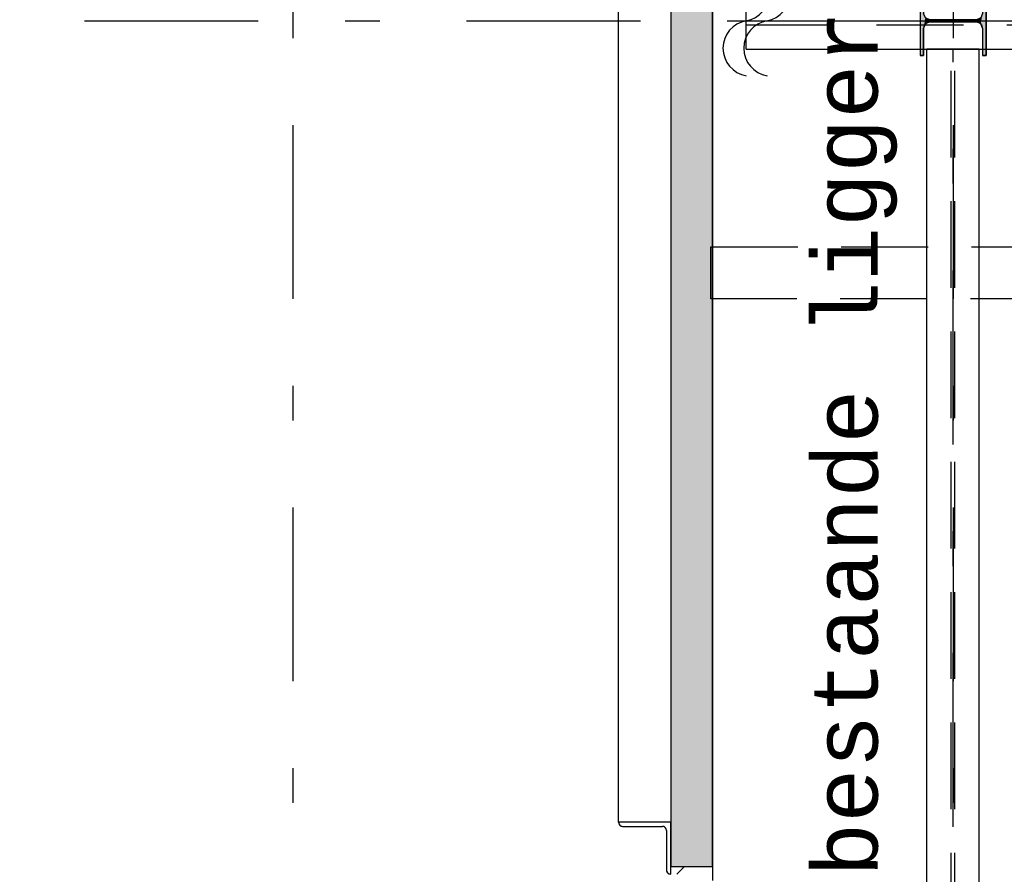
# Model space of a CAD drawing. Extents: x 2 to 87, y -108 to 11.
# Tile 168 of 210: x 30.44 to 33.28, y -31.46 to -29. Entities that reach past the tile are written whole.
import ezdxf

# ---------------------------------------------------------------- set-up
doc = ezdxf.new("R2010")
doc.units = 0
doc.header["$MEASUREMENT"] = 0
doc.linetypes.add('DASHDOT', pattern=[1, 0.5, -0.25, 0, -0.25])
doc.linetypes.add('HIDDEN', pattern=[0.375, 0.25, -0.125])
for name, color, linetype in [('10', 7, 'CONTINUOUS'), ('12', 7, 'CONTINUOUS'), ('13', 7, 'CONTINUOUS'), ('18', 7, 'CONTINUOUS'), ('20', 7, 'CONTINUOUS'), ('21', 7, 'CONTINUOUS'), ('3', 7, 'CONTINUOUS'), ('31', 7, 'CONTINUOUS'), ('5', 7, 'CONTINUOUS'), ('8', 7, 'CONTINUOUS')]:
    doc.layers.add(name, color=color, linetype=linetype)
doc.styles.add('MONOTXT', font='MONOTXT', dxfattribs={"height": 0.2})

# ---------------------------------------------------------------- blocks, each defined once
blk = doc.blocks.new('*N63')
at = {"layer": '3', "color": 62, "linetype": 'Continuous'}
for p, q in [((-0.085, 0.1), (-0.095, 0.1)), ((-0.095, 0.1), (-0.095, -0.1)), ((-0.085, 0.1), (-0.085, 0.0212)), ((0.095, 0.1), (0.085, 0.1)), ((0.085, 0.1), (0.085, 0.0212)), ((0.095, 0.1), (0.095, -0.1)), ((-0.0797, 0.0085), (-0.085, 0.0212)), ((-0.067, 0.0032), (-0.0797, 0.0085)), ((0.067, 0.0032), (-0.067, 0.0032)), ((0.0797, 0.0085), (0.067, 0.0032)), ((0.085, 0.0212), (0.0797, 0.0085)), ((-0.0797, -0.0085), (-0.085, -0.0213)), ((-0.085, -0.0213), (-0.085, -0.1)), ((-0.067, -0.0033), (-0.0797, -0.0085)), ((0.067, -0.0033), (-0.067, -0.0033)), ((0.0797, -0.0085), (0.067, -0.0033)), ((0.085, -0.0213), (0.0797, -0.0085)), ((0.085, -0.0213), (0.085, -0.1)), ((-0.085, -0.1), (-0.095, -0.1)), ((0.095, -0.1), (0.085, -0.1))]:
    blk.add_line(p, q, dxfattribs=at)
for points in [[(-0.085, 0.1), (-0.095, 0.1), (-0.095, -0.1)], [(-0.085, 0.1), (-0.085, -0.1), (-0.095, -0.1)], [(-0.095, 0.1), (-0.095, 0.1), (-0.095, -0.1)], [(-0.085, 0.1), (-0.085, 0.1), (-0.085, 0.0212)], [(0.095, 0.1), (0.085, 0.1), (0.085, -0.1)], [(0.095, 0.1), (0.095, -0.1), (0.085, -0.1)], [(0.085, 0.1), (0.085, 0.1), (0.085, 0.0212)], [(0.095, 0.1), (0.095, 0.1), (0.095, -0.1)], [(-0.0797, 0.0085), (-0.085, 0.0212), (-0.085, -0.0213)], [(-0.0797, 0.0085), (-0.0797, -0.0085), (-0.085, -0.0213)], [(-0.067, 0.0032), (-0.0797, 0.0085), (-0.0797, -0.0085)], [(-0.067, 0.0032), (-0.067, -0.0033), (-0.0797, -0.0085)], [(0.067, 0.0032), (-0.067, 0.0032), (-0.067, -0.0033)], [(0.067, 0.0032), (0.067, -0.0033), (-0.067, -0.0033)], [(0.0797, 0.0085), (0.067, 0.0032), (0.067, -0.0033)], [(0.0797, 0.0085), (0.0797, -0.0085), (0.067, -0.0033)], [(0.085, 0.0212), (0.0797, 0.0085), (0.0797, -0.0085)], [(0.085, 0.0212), (0.085, -0.0213), (0.0797, -0.0085)], [(-0.085, -0.0213), (-0.085, -0.0213), (-0.085, -0.1)], [(0.085, -0.0213), (0.085, -0.0213), (0.085, -0.1)]]:
    blk.add_solid(points, dxfattribs=at)

msp = doc.modelspace()

# ---------------------------------------------------------------- linework, layer by layer
at = {"layer": '10', "color": 62, "linetype": 'Continuous'}
for p, q in [((32.165, -31.313), (32.165, -21.8762)), ((32.315, -31.313), (32.165, -31.313)), ((32.315, -31.463), (32.315, -31.313)), ((32.177, -31.325), (32.291, -31.325)), ((32.303, -31.337), (32.303, -31.451)), ((32.3075, -31.4604), (32.3098, -31.4618))]:
    msp.add_line(p, q, dxfattribs=at)
for points in [[(32.165, -31.313), (32.1653, -31.3156), (32.1662, -31.3182), (32.1676, -31.3205)], [(32.1695, -31.3224), (32.1718, -31.3238), (32.1743, -31.3247), (32.1767, -31.325)], [(32.303, -31.451), (32.3033, -31.4536), (32.3042, -31.4562), (32.3056, -31.4585)]]:
    msp.add_lwpolyline(points, dxfattribs=at)
for centre, start, end in [((32.177, -31.313), 180, 270), ((32.291, -31.337), 0, 90), ((32.315, -31.451), 180, 270)]:
    msp.add_arc(centre, 0.012, start, end, dxfattribs=at)
at = {"layer": '12', "color": 1, "linetype": 'HIDDEN'}
msp.add_lwpolyline([(32.4309, -29.6575), (34.9276, -29.6575), (34.9276, -29.8075), (32.4309, -29.8075)], close=True, dxfattribs=at)
at = {"layer": '13', "color": 62, "linetype": 'Continuous'}
for p, q in [((32.315, -21.748), (32.315, -31.441)), ((32.435, -31.441), (32.435, -21.748)), ((32.315, -31.441), (32.435, -31.441))]:
    msp.add_line(p, q, dxfattribs=at)
at = {"layer": '18', "color": 62, "linetype": 'Continuous'}
for p, q in [((32.315, -21.748), (32.315, -31.441)), ((32.435, -21.748), (32.435, -31.441)), ((32.315, -31.441), (32.435, -31.441))]:
    msp.add_line(p, q, dxfattribs=at)
for points in [[(32.315, -21.748), (32.315, -31.441), (32.435, -31.441)], [(32.315, -21.748), (32.435, -21.748), (32.435, -31.441)], [(32.315, -31.441), (32.315, -31.441), (32.435, -31.441)]]:
    msp.add_solid(points, dxfattribs=at)
at = {"layer": '20', "color": 62, "linetype": 'Continuous'}
msp.add_line((32.435, -31.441), (32.435, -31.481), dxfattribs=at)
at = {"layer": '21', "color": 62, "linetype": 'Continuous'}
for p, q in [((32.5326, -29.089), (32.5326, -28.926)), ((32.5326, -29.089), (44.8226, -29.089)), ((33.0526, -33.526), (33.0526, -29.089)), ((33.2026, -29.089), (33.0526, -29.089)), ((33.2026, -33.526), (33.2026, -29.089))]:
    msp.add_line(p, q, dxfattribs=at)
at = {"layer": '21', "color": 62, "linetype": 'DASHDOT'}
for p, q in [((32.5326, -29.0075), (44.8226, -29.0075)), ((33.1276, -33.526), (33.1276, -29.089))]:
    msp.add_line(p, q, dxfattribs=at)
at = {"layer": '21', "color": 62, "linetype": 'HIDDEN'}
for p, q in [((32.5326, -29.019), (44.8226, -29.019)), ((33.1223, -33.526), (33.1223, -29.089)), ((33.1329, -33.526), (33.1329, -29.089))]:
    msp.add_line(p, q, dxfattribs=at)
at = {"layer": '3', "color": 62, "linetype": 'Continuous'}
for p, q in [((33.0326, -28.9075), (33.0326, -29.1075)), ((33.2226, -29.1075), (33.2226, -28.9075)), ((33.1946, -29.0043), (33.0606, -29.0043)), ((33.0606, -29.0108), (33.1946, -29.0108)), ((33.0426, -29.1075), (33.0426, -29.0288)), ((33.2126, -29.0288), (33.2126, -29.1075)), ((33.0326, -29.1075), (33.0426, -29.1075)), ((33.2126, -29.1075), (33.2226, -29.1075))]:
    msp.add_line(p, q, dxfattribs=at)
for centre, start, end in [((33.0606, -29.0287), 90, 180), ((33.1946, -29.0287), 360, 90)]:
    msp.add_arc(centre, 0.018, start, end, dxfattribs=at)
at = {"layer": '31', "color": 62, "linetype": 'Continuous'}
for centre, start, end in [((32.5182, -28.9288), 280.3698, 79.6302), ((32.5782, -28.9288), 280.3698, 79.6302), ((32.5454, -29.0864), 99.2069, 260.7931), ((32.6054, -29.0864), 99.2069, 260.7931)]:
    msp.add_arc(centre, 0.08, start, end, dxfattribs=at)
at = {"layer": '5', "color": 7, "linetype": 'DASHDOT'}
for p, q in [((31.2276, -7.3075), (31.2276, -96.5075)), ((33.1276, -7.3075), (33.1276, -96.5075)), ((7.5276, -29.0075), (52.6276, -29.0075))]:
    msp.add_line(p, q, dxfattribs=at)
at = {"layer": '5', "color": 62, "linetype": 'Continuous'}
msp.add_line((32.3322, -31.463), (32.3542, -31.441), dxfattribs=at)

# ---------------------------------------------------------------- block references
at = {"layer": '3', "color": 62, "linetype": 'Continuous'}
msp.add_blockref('*N63', (33.1276, -29.0075), dxfattribs=at)

# ---------------------------------------------------------------- texts
at = {"layer": '8', "color": 62, "linetype": 'Continuous', "style": 'MONOTXT'}
msp.add_text('bestaande ligger', height=0.18, rotation=90, dxfattribs=at).set_placement((32.9105, -31.4704))

doc.saveas('drawing.dxf')
